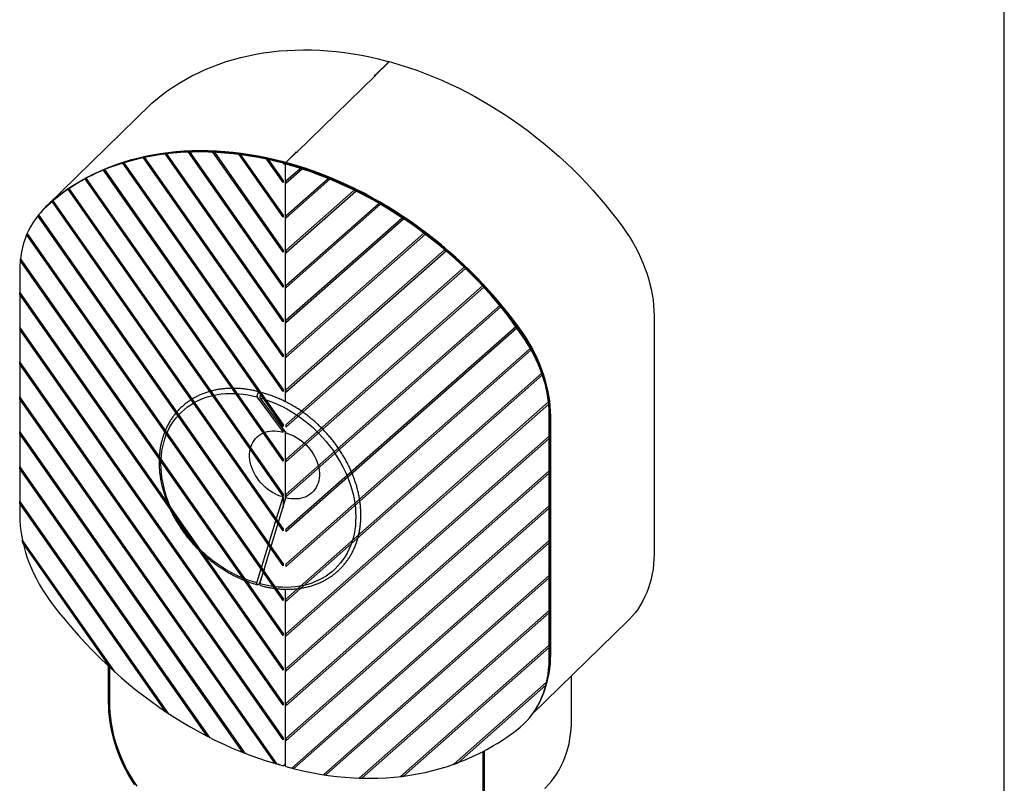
# Model space of a CAD drawing. Header units: millimetres. Extents: x 69 to 6219, y 73 to 4378.
# Tile 6 of 6: x 4814 to 6219, y 1544 to 2634. Entities that reach past the tile are written whole.
import ezdxf

# ---------------------------------------------------------------- set-up
doc = ezdxf.new("R2010")
doc.units = ezdxf.units.MM
doc.header["$LTSCALE"] = 15
doc.layers.add('SCHIZZI', color=9, linetype='Continuous')

msp = doc.modelspace()

# ---------------------------------------------------------------- linework, layer by layer
for p, q in [((5320.83, 2554.72), (5340.87, 2574.28)), ((5341.17, 2574.2), (5321.13, 2554.63)), ((5337.64, 2575.16), (5341.17, 2574.2)), ((5340.87, 2574.28), (5344.41, 2573.32)), ((5321.15, 2554.13), (5209.03, 2444.7)), ((5319.78, 2554.97), (5319.8, 2554.99)), ((5321.13, 2554.63), (5319.8, 2554.99)), ((5319.8, 2554.99), (5319.8, 2554.96)), ((5320.83, 2554.72), (5322.15, 2554.36)), ((5320.83, 2554.13), (5320.83, 2554.72)), ((5320.88, 2554.01), (5321, 2553.98)), ((5321.13, 2554.63), (5321.13, 2554.11)), ((5322.13, 2554.33), (5322.15, 2554.36)), ((5000.36, 2513.06), (4852.89, 2369.12)), ((5193.7, 2430.26), (5190.16, 2431.22)), ((5193.4, 2430.34), (5208.31, 2444.89)), ((5208.61, 2444.81), (5193.7, 2430.26)), ((5207.28, 2445.17), (5207.31, 2445.19)), ((5208.61, 2444.81), (5207.28, 2445.17)), ((5207.31, 2445.16), (5207.31, 2445.19)), ((5208.31, 2444.89), (5209.63, 2444.53)), ((5209.63, 2444.53), (5209.66, 2444.55)), ((5189.6, 2429.21), (5190.07, 2429.66)), ((5193.7, 2429.57), (5190.16, 2430.53)), ((5191.49, 2428.91), (5191.35, 2428.95)), ((5191.49, 2428.91), (5192.3, 2428.69)), ((5192.69, 2428.27), (5192.3, 2428.69)), ((5192.69, 2428.33), (5192.69, 2089.14)), ((5193.74, 2428.3), (5192.92, 2428.52)), ((5196.93, 2429.38), (5193.4, 2430.34)), ((5193.4, 2429.65), (5193.4, 2430.34)), ((5196.93, 2428.69), (5193.4, 2429.65)), ((5193.7, 2430.26), (5193.7, 2429.57)), ((5193.76, 2428.08), (5194.23, 2428.53)), ((4848.81, 2364.2), (4848.34, 2363.74)), ((4858.19, 2372.92), (4856.03, 2370.99)), ((4813.78, 2275.95), (4813.94, 1926.69)), ((5719.11, 2211.87), (5719.11, 1871.73)), ((5517.77, 2203), (5524.69, 2193.69)), ((5152.36, 2095.72), (5189.6, 2045.65)), ((5158.43, 2100.68), (5156.38, 2102.61)), ((5156.51, 2094.59), (5193.76, 2044.52)), ((5569.42, 1721.36), (5569.58, 2070.53)), ((5569.89, 1721.82), (5570.05, 2070.99)), ((5570.93, 1727.98), (5570.93, 2068.12)), ((5571.64, 1727.79), (5571.64, 2067.93)), ((5189.6, 2045.65), (5189.6, 2050.11)), ((5192.69, 2045.96), (5192.69, 1948.43)), ((5152.36, 1830.3), (5189.6, 1953.08)), ((5156.51, 1829.17), (5193.76, 1951.95)), ((5189.6, 1953.08), (5189.6, 1938.25)), ((5162.67, 1849.46), (5156.38, 1831.26)), ((5192.69, 1821.38), (5192.69, 1569.96)), ((5545.75, 1643.39), (5681.68, 1776.06)), ((4940.24, 1711.99), (4940.24, 1660.87)), ((4942.01, 1710.34), (4942.01, 1660.37)), ((4942.01, 1710.34), (4942.01, 1660.39)), ((5601.22, 1636.13), (5601.22, 1697.53)), ((5533.34, 1629.2), (5533.8, 1629.66)), ((5475.31, 1515.43), (5475.31, 1590.04)), ((5475.31, 1515.45), (5475.31, 1590.04)), ((5477.08, 1514.97), (5477.08, 1590.96)), ((5192.3, 1570.91), (5192.69, 1572.07)), ((5192.42, 1571.25), (5192.69, 1571.17)), ((5192.63, 1571.87), (5192.69, 1571.86))]:
    msp.add_line(p, q)
at = {"flags": 128}
for points in [[(5007.44, 2519.41), (5015.53, 2525.87), (5023.87, 2532.04), (5032.43, 2537.93), (5041.23, 2543.53), (5050.24, 2548.83), (5059.48, 2553.84), (5068.91, 2558.54), (5078.55, 2562.94), (5088.38, 2567.03), (5098.4, 2570.8), (5108.59, 2574.26), (5118.96, 2577.4), (5129.49, 2580.23), (5140.18, 2582.73), (5151.01, 2584.91), (5161.98, 2586.76), (5173.09, 2588.29), (5184.32, 2589.48), (5195.66, 2590.35), (5207.11, 2590.89), (5218.66, 2591.1), (5230.29, 2590.99), (5242.01, 2590.54), (5253.8, 2589.76), (5265.66, 2588.65), (5277.57, 2587.21), (5289.52, 2585.45), (5301.52, 2583.36), (5313.54, 2580.95), (5325.58, 2578.22), (5337.63, 2575.16)], [(5344.42, 2573.32), (5356.47, 2569.82), (5368.51, 2566.01), (5380.53, 2561.89), (5392.52, 2557.46), (5404.48, 2552.72), (5416.39, 2547.68), (5428.24, 2542.35), (5440.03, 2536.72), (5451.75, 2530.8), (5463.39, 2524.59), (5474.94, 2518.1), (5486.39, 2511.34), (5497.73, 2504.31), (5508.96, 2497), (5520.06, 2489.44), (5531.04, 2481.63), (5541.87, 2473.56), (5552.56, 2465.25), (5563.09, 2456.7), (5573.45, 2447.92), (5583.65, 2438.92), (5593.67, 2429.7), (5603.5, 2420.27), (5613.13, 2410.63), (5622.57, 2400.8), (5631.8, 2390.78), (5640.82, 2380.58), (5649.61, 2370.2), (5658.18, 2359.65), (5666.52, 2348.95), (5674.61, 2338.09)], [(5000.36, 2513.06), (5002.55, 2515.14), (5007.44, 2519.41)], [(5190.16, 2431.22), (5178.1, 2434.28), (5166.06, 2437.01), (5154.04, 2439.42), (5142.05, 2441.51), (5130.09, 2443.27), (5118.18, 2444.71), (5106.33, 2445.82), (5094.54, 2446.6), (5082.82, 2447.04), (5071.18, 2447.16), (5059.63, 2446.95), (5048.18, 2446.41), (5036.84, 2445.54), (5025.61, 2444.35), (5014.51, 2442.82), (5003.54, 2440.97), (4992.7, 2438.79), (4982.02, 2436.29), (4971.49, 2433.46), (4961.12, 2430.32), (4950.92, 2426.86), (4940.91, 2423.08), (4931.07, 2419), (4921.44, 2414.6), (4912, 2409.9), (4902.77, 2404.89), (4893.75, 2399.59), (4884.96, 2393.99), (4876.39, 2388.1), (4868.06, 2381.93), (4859.96, 2375.47)], [(5189.6, 2429.21), (5177.69, 2432.24), (5165.8, 2434.97), (5153.92, 2437.38), (5142.06, 2439.48), (5130.24, 2441.27), (5118.47, 2442.74), (5106.75, 2443.9), (5095.08, 2444.73), (5083.49, 2445.25), (5071.97, 2445.45), (5060.53, 2445.33), (5049.19, 2444.9), (5037.95, 2444.14), (5026.81, 2443.07), (5015.8, 2441.68), (5004.91, 2439.97), (4994.14, 2437.95), (4983.52, 2435.61), (4973.05, 2432.97), (4962.73, 2430.01), (4952.57, 2426.75), (4942.58, 2423.18)], [(5190.07, 2429.66), (5178.16, 2432.7), (5166.26, 2435.42), (5154.38, 2437.84), (5142.53, 2439.94), (5130.71, 2441.73), (5118.94, 2443.2), (5107.21, 2444.35), (5095.55, 2445.19), (5083.95, 2445.71), (5072.43, 2445.91), (5061, 2445.79), (5049.66, 2445.35), (5038.41, 2444.6), (5027.28, 2443.52), (5016.26, 2442.13), (5005.37, 2440.43), (4994.61, 2438.41), (4983.99, 2436.07), (4973.52, 2433.42), (4963.2, 2430.47), (4953.04, 2427.2), (4943.05, 2423.63)], [(5190.16, 2430.53), (5178.13, 2433.58), (5166.11, 2436.31), (5154.1, 2438.72), (5142.13, 2440.81), (5130.19, 2442.57), (5118.3, 2444), (5106.47, 2445.11), (5094.69, 2445.88), (5082.99, 2446.33), (5071.37, 2446.45), (5059.85, 2446.24), (5048.41, 2445.7), (5037.09, 2444.83), (5025.88, 2443.64), (5014.79, 2442.11), (5003.84, 2440.26), (4993.02, 2438.09), (4991.58, 2437.77)], [(5207.58, 2445.09), (5207.55, 2445.11), (5207.31, 2445.19)], [(5209.66, 2444.55), (5209.42, 2444.6), (5209.39, 2444.6)], [(5190.7, 2429.27), (5193.69, 2428.47), (5193.89, 2428.42)], [(5440.78, 2287.78), (5430.79, 2296.78), (5420.63, 2305.56), (5410.31, 2314.13), (5399.84, 2322.47), (5389.22, 2330.58), (5378.46, 2338.45), (5367.56, 2346.08), (5356.55, 2353.45), (5345.41, 2360.58), (5334.17, 2367.44), (5322.83, 2374.05), (5311.39, 2380.38), (5299.88, 2386.44), (5288.28, 2392.23), (5276.62, 2397.73), (5264.89, 2402.95), (5253.12, 2407.88), (5241.3, 2412.51), (5229.45, 2416.85), (5217.57, 2420.9), (5205.67, 2424.64), (5193.76, 2428.08)], [(5441.25, 2288.23), (5431.26, 2297.23), (5421.1, 2306.02), (5410.78, 2314.58), (5400.31, 2322.92), (5389.68, 2331.03), (5378.92, 2338.9), (5368.03, 2346.53), (5357.01, 2353.91), (5345.88, 2361.03), (5334.64, 2367.9), (5323.3, 2374.5), (5311.86, 2380.84), (5300.34, 2386.9), (5288.75, 2392.68), (5277.08, 2398.19), (5265.36, 2403.4), (5253.58, 2408.33), (5241.77, 2412.97), (5229.91, 2417.31), (5218.03, 2421.35), (5206.13, 2425.09), (5194.23, 2428.53)], [(5527.13, 2194.15), (5519.04, 2205.01), (5510.71, 2215.71), (5502.14, 2226.26), (5493.34, 2236.63), (5484.33, 2246.84), (5475.1, 2256.86), (5465.66, 2266.69), (5456.02, 2276.33), (5446.19, 2285.76), (5436.17, 2294.98), (5425.98, 2303.98), (5415.61, 2312.76), (5405.08, 2321.31), (5394.39, 2329.62), (5383.56, 2337.68), (5372.59, 2345.5), (5361.48, 2353.06), (5350.25, 2360.36), (5338.91, 2367.4), (5327.46, 2374.16), (5315.91, 2380.65), (5304.28, 2386.86), (5292.56, 2392.78), (5280.77, 2398.41), (5268.91, 2403.74), (5257, 2408.78), (5245.05, 2413.52), (5233.05, 2417.95), (5221.03, 2422.07), (5208.99, 2425.88), (5196.94, 2429.38)], [(5526.6, 2193.84), (5518.52, 2204.68), (5510.2, 2215.37), (5501.65, 2225.9), (5492.87, 2236.26), (5483.86, 2246.45), (5474.65, 2256.45), (5465.23, 2266.27), (5455.6, 2275.89), (5445.79, 2285.3), (5435.79, 2294.51), (5425.61, 2303.5), (5415.26, 2312.26), (5404.74, 2320.8), (5394.08, 2329.09), (5383.26, 2337.15), (5372.3, 2344.95), (5361.22, 2352.5), (5350.01, 2359.79), (5338.68, 2366.81), (5327.25, 2373.57), (5315.72, 2380.04), (5304.1, 2386.24), (5292.4, 2392.15), (5280.63, 2397.77), (5268.79, 2403.1), (5256.9, 2408.13), (5244.97, 2412.86), (5232.99, 2417.28), (5220.99, 2421.4), (5208.97, 2425.2), (5196.94, 2428.69)], [(4847.69, 2363.1), (4843.45, 2358.69), (4839.47, 2354.04), (4835.76, 2349.15), (4832.31, 2344.03), (4829.15, 2338.7), (4826.26, 2333.17), (4823.66, 2327.43), (4821.36, 2321.52), (4819.36, 2315.43), (4817.66, 2309.18), (4816.26, 2302.78), (4815.17, 2296.24), (4814.4, 2289.58), (4813.93, 2282.81), (4813.78, 2275.95)], [(5674.61, 2338.09), (5679.49, 2331.16), (5684.13, 2324.1), (5688.5, 2316.93), (5692.61, 2309.65), (5696.45, 2302.29), (5700, 2294.84), (5703.27, 2287.34), (5706.24, 2279.79), (5708.92, 2272.2), (5711.29, 2264.59), (5713.35, 2256.97), (5715.11, 2249.36), (5716.54, 2241.77), (5717.67, 2234.21), (5718.47, 2226.7), (5718.95, 2219.25), (5719.11, 2211.87)], [(5535.67, 2176.12), (5528.29, 2187.12), (5520.64, 2197.97), (5512.72, 2208.67), (5504.55, 2219.21), (5496.13, 2229.59), (5487.46, 2239.78), (5478.56, 2249.79), (5469.44, 2259.6), (5460.09, 2269.21), (5450.54, 2278.6), (5440.78, 2287.78)], [(5536.14, 2176.58), (5528.76, 2187.57), (5521.1, 2198.43), (5513.19, 2209.13), (5505.01, 2219.67), (5496.59, 2230.04), (5487.93, 2240.24), (5479.03, 2250.24), (5469.9, 2260.06), (5460.56, 2269.66), (5451, 2279.06), (5441.25, 2288.23)], [(5526.6, 2193.84), (5531.47, 2186.94), (5536.08, 2179.91), (5540.44, 2172.76), (5544.53, 2165.51), (5548.35, 2158.18), (5551.89, 2150.77), (5555.15, 2143.29), (5558.11, 2135.77), (5560.77, 2128.21), (5563.14, 2120.63), (5565.19, 2113.05), (5566.94, 2105.46), (5568.37, 2097.9), (5569.49, 2090.37), (5570.29, 2082.89), (5570.77, 2075.47), (5570.93, 2068.12)], [(5571.64, 2067.93), (5571.48, 2075.31), (5570.99, 2082.76), (5570.19, 2090.27), (5569.07, 2097.83), (5567.63, 2105.42), (5565.88, 2113.03), (5563.81, 2120.65), (5561.44, 2128.26), (5558.76, 2135.85), (5555.79, 2143.4), (5552.52, 2150.9), (5548.97, 2158.35), (5545.14, 2165.71), (5541.03, 2172.99), (5536.65, 2180.16), (5532.02, 2187.22), (5527.13, 2194.15)], [(5569.58, 2070.53), (5569.43, 2077.49), (5568.96, 2084.51), (5568.19, 2091.59), (5567.1, 2098.72), (5565.7, 2105.88), (5564, 2113.05), (5562, 2120.23), (5559.7, 2127.4), (5557.1, 2134.54), (5554.22, 2141.64), (5551.05, 2148.7), (5547.6, 2155.69), (5543.89, 2162.59), (5539.91, 2169.41), (5535.67, 2176.12)], [(5570.05, 2070.99), (5569.9, 2077.94), (5569.43, 2084.97), (5568.65, 2092.05), (5567.57, 2099.17), (5566.17, 2106.33), (5564.47, 2113.51), (5562.47, 2120.68), (5560.16, 2127.85), (5557.57, 2134.99), (5554.68, 2142.1), (5551.52, 2149.15), (5548.07, 2156.14), (5544.36, 2163.05), (5540.38, 2169.87), (5536.14, 2176.58)], [(5152.36, 1830.3), (5145.84, 1832.23), (5139.34, 1834.44), (5132.87, 1836.95), (5126.44, 1839.75), (5120.08, 1842.82), (5113.78, 1846.16), (5107.57, 1849.77), (5101.47, 1853.64), (5095.48, 1857.76), (5089.61, 1862.11), (5083.89, 1866.69), (5078.33, 1871.49), (5072.93, 1876.5), (5067.71, 1881.7), (5062.69, 1887.09), (5057.87, 1892.65), (5053.26, 1898.37), (5048.87, 1904.23), (5044.72, 1910.23), (5040.82, 1916.35), (5037.17, 1922.57), (5033.77, 1928.89), (5030.65, 1935.28), (5027.8, 1941.74), (5025.24, 1948.24), (5022.96, 1954.78), (5020.98, 1961.33), (5019.29, 1967.89), (5017.9, 1974.44), (5016.82, 1980.96), (5016.05, 1987.44), (5015.58, 1993.87), (5015.43, 2000.23), (5015.58, 2006.5), (5016.05, 2012.67), (5016.82, 2018.74), (5017.9, 2024.67), (5019.29, 2030.47), (5020.98, 2036.11), (5022.96, 2041.59), (5025.24, 2046.89), (5027.8, 2051.99), (5030.65, 2056.9), (5033.77, 2061.6), (5037.17, 2066.07), (5040.82, 2070.31), (5044.72, 2074.3), (5048.87, 2078.04), (5053.26, 2081.53), (5057.87, 2084.74), (5062.69, 2087.68), (5067.71, 2090.33), (5072.93, 2092.7), (5078.33, 2094.78), (5083.89, 2096.55), (5089.61, 2098.02), (5095.48, 2099.19), (5101.47, 2100.05), (5107.57, 2100.6), (5113.78, 2100.83), (5120.08, 2100.76), (5126.44, 2100.37), (5132.87, 2099.67), (5139.34, 2098.66), (5145.84, 2097.34), (5152.36, 2095.72)], [(5156.38, 2102.61), (5155.83, 2102.85), (5155.18, 2102.67), (5154.49, 2102.08), (5153.82, 2101.13), (5153.23, 2099.9), (5152.76, 2098.51), (5152.46, 2097.08), (5152.36, 2095.72)], [(5160.16, 2101.7), (5159.99, 2101.72), (5159.34, 2101.54), (5158.65, 2100.95), (5157.98, 2100), (5157.38, 2098.77), (5156.91, 2097.38), (5156.62, 2095.95), (5156.51, 2094.59)], [(5156.51, 2094.59), (5163.03, 2092.67), (5169.53, 2090.45), (5176, 2087.95), (5182.43, 2085.15), (5188.8, 2082.08), (5195.09, 2078.73), (5201.3, 2075.12), (5207.41, 2071.26), (5213.4, 2067.14), (5219.26, 2062.79), (5224.98, 2058.21), (5230.54, 2053.41), (5235.94, 2048.4), (5241.16, 2043.2), (5246.18, 2037.81), (5251.01, 2032.25), (5255.61, 2026.53), (5260, 2020.67), (5264.15, 2014.67), (5268.05, 2008.55), (5271.71, 2002.33), (5275.1, 1996.01), (5278.22, 1989.62), (5281.07, 1983.16), (5283.63, 1976.66), (5285.91, 1970.12), (5287.9, 1963.57), (5289.58, 1957.01), (5290.97, 1950.46), (5292.05, 1943.93), (5292.82, 1937.45), (5293.29, 1931.03), (5293.44, 1924.67), (5293.29, 1918.4), (5292.82, 1912.22), (5292.05, 1906.16), (5290.97, 1900.23), (5289.58, 1894.43), (5287.9, 1888.79), (5285.91, 1883.31), (5283.63, 1878.01), (5281.07, 1872.9), (5278.22, 1868), (5275.1, 1863.3), (5271.71, 1858.83), (5268.05, 1854.59), (5264.15, 1850.6), (5260, 1846.85), (5255.61, 1843.37), (5251.01, 1840.16), (5246.18, 1837.22), (5241.16, 1834.56), (5235.94, 1832.2), (5230.54, 1830.12), (5224.98, 1828.35), (5219.26, 1826.87), (5213.4, 1825.71), (5207.41, 1824.85), (5201.3, 1824.3), (5195.09, 1824.07), (5188.8, 1824.14), (5182.43, 1824.53), (5176, 1825.23), (5169.53, 1826.24), (5163.03, 1827.55), (5156.51, 1829.17)], [(5189.6, 1953.08), (5185.76, 1954.27), (5181.94, 1955.76), (5178.17, 1957.53), (5174.48, 1959.57), (5170.88, 1961.87), (5167.41, 1964.41), (5164.08, 1967.18), (5160.91, 1970.16), (5157.93, 1973.33), (5155.16, 1976.66), (5152.61, 1980.15), (5150.3, 1983.75), (5148.24, 1987.46), (5146.46, 1991.25), (5144.95, 1995.09), (5143.73, 1998.96), (5142.81, 2002.82), (5142.19, 2006.67), (5141.88, 2010.47), (5141.88, 2014.2), (5142.19, 2017.83), (5142.81, 2021.34), (5143.73, 2024.71), (5144.95, 2027.92), (5146.46, 2030.94), (5148.24, 2033.75), (5150.3, 2036.34), (5152.61, 2038.69), (5155.16, 2040.79), (5157.93, 2042.62), (5160.91, 2044.17), (5164.08, 2045.42), (5167.41, 2046.38), (5170.88, 2047.04), (5174.48, 2047.38), (5178.17, 2047.41), (5181.94, 2047.14), (5185.76, 2046.55), (5189.6, 2045.65)], [(5193.76, 2044.52), (5197.6, 2043.33), (5201.42, 2041.84), (5205.19, 2040.07), (5208.88, 2038.03), (5212.48, 2035.73), (5215.95, 2033.19), (5219.28, 2030.42), (5222.45, 2027.44), (5225.43, 2024.28), (5228.2, 2020.94), (5230.75, 2017.46), (5233.06, 2013.85), (5235.12, 2010.14), (5236.91, 2006.35), (5238.41, 2002.51), (5239.63, 1998.65), (5240.55, 1994.78), (5241.17, 1990.93), (5241.48, 1987.13), (5241.48, 1983.4), (5241.17, 1979.77), (5240.55, 1976.26), (5239.63, 1972.89), (5238.41, 1969.69), (5236.91, 1966.67), (5235.12, 1963.85), (5233.06, 1961.26), (5230.75, 1958.91), (5228.2, 1956.81), (5225.43, 1954.98), (5222.45, 1953.43), (5219.28, 1952.18), (5215.95, 1951.22), (5212.48, 1950.57), (5208.88, 1950.22), (5205.19, 1950.19), (5201.42, 1950.47), (5197.6, 1951.05), (5193.76, 1951.95)], [(4813.94, 1926.69), (4814.11, 1919.28), (4814.62, 1911.8), (4815.46, 1904.25), (4816.64, 1896.66), (4818.14, 1889.03), (4819.98, 1881.39), (4822.14, 1873.74), (4824.61, 1866.11), (4827.41, 1858.5), (4830.51, 1850.94), (4833.92, 1843.43), (4837.63, 1836), (4841.62, 1828.65), (4845.9, 1821.4), (4850.45, 1814.27), (4855.26, 1807.27), (4860.33, 1800.41)], [(5719.11, 1871.73), (5718.95, 1864.44), (5718.47, 1857.26), (5717.67, 1850.18), (5716.54, 1843.23), (5715.11, 1836.42), (5713.35, 1829.76), (5711.29, 1823.27), (5708.92, 1816.95), (5706.24, 1810.81), (5703.27, 1804.88), (5700, 1799.15), (5696.45, 1793.64), (5692.61, 1788.36), (5688.5, 1783.32), (5684.13, 1778.52), (5681.68, 1776.06)], [(5156.38, 1831.26), (5155.83, 1829.95), (5155.18, 1828.87), (5154.49, 1828.12), (5153.82, 1827.76), (5153.23, 1827.82), (5152.76, 1828.29), (5152.46, 1829.15), (5152.36, 1830.3)], [(5157.54, 1826.63), (5157.38, 1826.69), (5156.91, 1827.17), (5156.62, 1828.02), (5156.51, 1829.17)], [(4860.33, 1800.41), (4869.34, 1788.88), (4878.59, 1777.53), (4888.08, 1766.34), (4897.8, 1755.34), (4907.74, 1744.53), (4917.9, 1733.92), (4928.27, 1723.51), (4938.84, 1713.31)], [(5523.03, 1620.3), (5528.1, 1624.41), (5532.91, 1628.79), (5537.46, 1633.45), (5541.74, 1638.37), (5545.74, 1643.55), (5549.44, 1648.97), (5552.85, 1654.62), (5555.95, 1660.5), (5558.75, 1666.59), (5561.23, 1672.87), (5563.39, 1679.35), (5565.22, 1685.99), (5566.73, 1692.8), (5567.9, 1699.75), (5568.74, 1706.84), (5569.25, 1714.05), (5569.42, 1721.36)], [(5533.8, 1629.66), (5537.93, 1633.91), (5542.21, 1638.83), (5546.2, 1644.01), (5549.91, 1649.43), (5553.32, 1655.08), (5556.42, 1660.96), (5559.21, 1667.04), (5561.69, 1673.33), (5563.85, 1679.8), (5565.69, 1686.45), (5567.19, 1693.25), (5568.37, 1700.21), (5569.21, 1707.3), (5569.72, 1714.51), (5569.89, 1721.82)], [(4938.84, 1713.31), (4948.89, 1704.01), (4959.13, 1694.92), (4969.54, 1686.07), (4980.12, 1677.46), (4990.86, 1669.09), (5001.76, 1660.97), (5012.79, 1653.1), (5023.97, 1645.5), (5035.27, 1638.17), (5046.68, 1631.11), (5058.21, 1624.33), (5069.84, 1617.83), (5081.55, 1611.63), (5093.35, 1605.71), (5105.23, 1600.1), (5117.16, 1594.79), (5129.15, 1589.79), (5141.19, 1585.1), (5153.26, 1580.73), (5165.36, 1576.67), (5177.48, 1572.94), (5189.6, 1569.53)], [(4940.24, 1660.86), (4940.3, 1653.57), (4940.68, 1646.21), (4941.37, 1638.79), (4942.37, 1631.32), (4943.67, 1623.81), (4945.29, 1616.27), (4947.2, 1608.72), (4949.42, 1601.18), (4951.93, 1593.65), (4954.74, 1586.15), (4957.83, 1578.69), (4961.2, 1571.28), (4964.85, 1563.94), (4968.77, 1556.68), (4972.96, 1549.51), (4977.4, 1542.45)], [(4942.01, 1660.37), (4942.08, 1652.96), (4942.47, 1645.47), (4943.19, 1637.92), (4944.24, 1630.32), (4945.6, 1622.67), (4947.29, 1615.01), (4949.29, 1607.33), (4951.61, 1599.66), (4954.23, 1592.01), (4957.16, 1584.39), (4960.39, 1576.82), (4963.9, 1569.3), (4967.71, 1561.87), (4971.79, 1554.51), (4976.15, 1547.26), (4980.77, 1540.13)], [(4942.01, 1660.36), (4942.08, 1652.95), (4942.47, 1645.46), (4943.19, 1637.91), (4944.24, 1630.3), (4945.61, 1622.66), (4947.29, 1614.99), (4949.29, 1607.32), (4951.61, 1599.65), (4954.24, 1592), (4957.16, 1584.38), (4960.39, 1576.81), (4963.91, 1569.29), (4967.71, 1561.86), (4971.8, 1554.5), (4976.16, 1547.26), (4980.78, 1540.12)], [(5563.39, 1537.25), (5564.07, 1537.91), (5568.51, 1542.56), (5572.69, 1547.45), (5576.61, 1552.58), (5580.26, 1557.94), (5583.63, 1563.51), (5586.73, 1569.29), (5589.53, 1575.27), (5592.04, 1581.43), (5594.26, 1587.77), (5596.18, 1594.28), (5597.79, 1600.93), (5599.1, 1607.73), (5600.09, 1614.67), (5600.78, 1621.72), (5601.16, 1628.87), (5601.22, 1636.12)], [(5193.76, 1568.4), (5205.88, 1565.22), (5218, 1562.37), (5230.1, 1559.84), (5242.17, 1557.66), (5254.21, 1555.8), (5266.2, 1554.29), (5278.14, 1553.11), (5290.01, 1552.27), (5301.81, 1551.76), (5313.53, 1551.6), (5325.15, 1551.78), (5336.68, 1552.29), (5348.1, 1553.15), (5359.4, 1554.34), (5370.57, 1555.87), (5381.61, 1557.73), (5392.5, 1559.93), (5403.24, 1562.46), (5413.82, 1565.33), (5424.23, 1568.52), (5434.47, 1572.04), (5444.52, 1575.88)]]:
    msp.add_lwpolyline(points, dxfattribs=at)
for centre, radius, start, end in [((5337.21, 2573.59), 1.62, 74.7954, 75.06759), ((5343.98, 2571.75), 1.63, 74.52391, 74.7954), ((5319.28, 2553.28), 1.76, 20.98479, 73.60392), ((5321.81, 2553.38), 1, 71.58383, 131.32619), ((5189.74, 2429.65), 1.62, 74.7954, 75.06759), ((5036.3, 2170.15), 269.83, 110.32414, 134.34767), ((5036.8, 2170.55), 269.89, 110.32552, 134.14966), ((5189.95, 2429.75), 0.811, 74.7954, 75.06759), ((5196.51, 2427.81), 1.63, 74.52391, 74.7954), ((5196.72, 2427.91), 0.814, 74.52391, 74.7954), ((4933.83, 2286.18), 115.89, 129.60146, 141.37532), ((5320.55, 2044.7), 252.73, 31.48243, 36.124), ((5425.16, 1726.63), 146.48, 340.00577, 0.45599), ((5417.61, 1727.51), 153.32, 348.58816, 0.17831), ((4939.41, 1660.87), 0.826, 359.27043, 0.00063), ((4939.53, 1660.39), 2.48, 359.27043, 0.00063), ((5602.06, 1636.13), 0.835, 180.00116, 180.72581), ((5319.99, 1887.56), 335.64, 291.77991, 307.22531)]:
    msp.add_arc(centre, radius, start, end)
for points, knots in [([(5189.6, 2429.21), (5189.66, 2429.17), (5189.76, 2429.11), (5189.93, 2429.03), (5190.1, 2428.95), (5190.28, 2428.88), (5190.46, 2428.82), (5190.63, 2428.76), (5190.81, 2428.72), (5190.99, 2428.68), (5191.16, 2428.65), (5191.33, 2428.63), (5191.49, 2428.62), (5191.65, 2428.61), (5191.79, 2428.61), (5191.92, 2428.62), (5192.05, 2428.63), (5192.18, 2428.65), (5192.26, 2428.67), (5192.3, 2428.69)], [0, 0, 0, 0, 0.0559387, 0.1122658, 0.1698169, 0.2277913, 0.2837424, 0.3400821, 0.3976467, 0.4556349, 0.511586, 0.5679258, 0.6254905, 0.6834787, 0.7394298, 0.7957695, 0.8533341, 0.9113224, 1, 1, 1, 1]), ([(5190.07, 2429.66), (5190.1, 2429.63), (5190.16, 2429.58), (5190.26, 2429.5), (5190.36, 2429.42), (5190.47, 2429.35), (5190.57, 2429.29), (5190.67, 2429.23), (5190.77, 2429.18), (5190.87, 2429.13), (5191, 2429.07), (5191.12, 2429.03), (5191.22, 2428.99), (5191.29, 2428.97), (5191.33, 2428.95), (5191.35, 2428.95)], [0, 0, 0, 0, 0.07060544, 0.14170927, 0.2143804, 0.28759533, 0.35770976, 0.42831217, 0.50044809, 0.57311579, 0.64322893, 0.78583737, 0.85850362, 0.91435809, 1, 1, 1, 1]), ([(5192.92, 2428.52), (5192.9, 2428.51), (5192.85, 2428.49), (5192.78, 2428.46), (5192.74, 2428.42), (5192.71, 2428.38), (5192.69, 2428.35), (5192.69, 2428.31), (5192.71, 2428.27), (5192.74, 2428.23), (5192.79, 2428.2), (5192.85, 2428.17), (5192.93, 2428.14), (5193.03, 2428.11), (5193.13, 2428.09), (5193.25, 2428.08), (5193.38, 2428.07), (5193.55, 2428.06), (5193.68, 2428.07), (5193.76, 2428.08)], [0, 0, 0, 0, 0.0559387, 0.1122658, 0.1698169, 0.2277913, 0.2837424, 0.3400821, 0.3976467, 0.4556349, 0.511586, 0.5679258, 0.6254905, 0.6834787, 0.7394298, 0.7957695, 0.8533341, 0.9113224, 1, 1, 1, 1]), ([(5193.81, 2428.28), (5193.76, 2428.29), (5193.66, 2428.33), (5193.73, 2428.36), (5193.93, 2428.42), (5194.13, 2428.5), (5194.23, 2428.53)], [0, 0, 0, 0, 0.26506706, 0.52823888, 0.79140572, 1, 1, 1, 1]), ([(5156, 2102.83), (5154.88, 2103.12), (5151.66, 2103.98), (5146.32, 2105.18), (5140.01, 2106.34), (5133.73, 2107.21), (5127.49, 2107.81), (5121.3, 2108.12), (5115.18, 2108.14), (5109.14, 2107.88), (5103.19, 2107.34), (5097.34, 2106.51), (5091.6, 2105.4), (5085.99, 2104.01), (5080.52, 2102.34), (5075.2, 2100.4), (5070.03, 2098.2), (5065.04, 2095.73), (5060.23, 2093), (5055.6, 2090.02), (5051.17, 2086.79), (5046.95, 2083.33), (5042.95, 2079.63), (5039.16, 2075.71), (5035.61, 2071.57), (5032.29, 2067.22), (5029.21, 2062.66), (5026.38, 2057.92), (5023.8, 2052.99), (5021.48, 2047.89), (5019.43, 2042.63), (5017.64, 2037.21), (5016.13, 2031.64), (5014.89, 2025.95), (5013.92, 2020.13), (5013.24, 2014.21), (5012.84, 2008.18), (5012.72, 2002.07), (5012.88, 1995.89), (5013.32, 1989.65), (5014.05, 1983.35), (5015.05, 1977.03), (5016.33, 1970.68), (5017.89, 1964.32), (5019.72, 1957.96), (5021.81, 1951.61), (5024.17, 1945.3), (5026.79, 1939.02), (5029.66, 1932.8), (5032.78, 1926.64), (5036.14, 1920.56), (5039.73, 1914.57), (5043.56, 1908.68), (5047.6, 1902.9), (5051.85, 1897.25), (5056.31, 1891.73), (5060.96, 1886.35), (5065.79, 1881.13), (5070.8, 1876.08), (5075.98, 1871.2), (5081.31, 1866.51), (5086.79, 1862.02), (5092.41, 1857.73), (5098.14, 1853.65), (5103.99, 1849.79), (5109.94, 1846.16), (5115.98, 1842.77), (5122.1, 1839.61), (5128.29, 1836.71), (5134.52, 1834.06), (5140.8, 1831.68), (5147.09, 1829.54), (5151.29, 1828.35), (5153.38, 1827.76)], [0, 0, 0, 0, 0.0075562, 0.0217849, 0.0360135, 0.0502388, 0.06446, 0.0786759, 0.0928854, 0.1070873, 0.1212802, 0.1354629, 0.1496342, 0.1637931, 0.1779388, 0.1920708, 0.2061888, 0.2202932, 0.2343847, 0.2484644, 0.2625341, 0.2765958, 0.2906519, 0.3047051, 0.3187576, 0.3328119, 0.3468705, 0.3609359, 0.3750104, 0.3890955, 0.4031927, 0.4173026, 0.4314259, 0.4455623, 0.4597114, 0.4738727, 0.4880452, 0.5022277, 0.5164193, 0.5306187, 0.5448247, 0.5590362, 0.5732523, 0.5874719, 0.6016944, 0.615919, 0.6301451, 0.6443722, 0.6585999, 0.6728279, 0.687056, 0.701284, 0.7155118, 0.7297395, 0.743967, 0.7581944, 0.7724218, 0.7866493, 0.8008769, 0.8151048, 0.8293331, 0.8435618, 0.8577912, 0.8720212, 0.8862519, 0.9004833, 0.9147156, 0.9289485, 0.943182, 0.957416, 0.97165, 0.9858838, 1, 1, 1, 1]), ([(5157.54, 1826.63), (5158.66, 1826.33), (5161.88, 1825.48), (5167.22, 1824.27), (5173.53, 1823.11), (5179.81, 1822.24), (5186.05, 1821.64), (5192.24, 1821.33), (5198.36, 1821.31), (5204.4, 1821.57), (5210.35, 1822.12), (5216.2, 1822.94), (5221.94, 1824.05), (5227.55, 1825.44), (5233.02, 1827.11), (5238.34, 1829.05), (5243.51, 1831.25), (5248.5, 1833.72), (5253.31, 1836.45), (5257.94, 1839.43), (5262.36, 1842.66), (5266.59, 1846.12), (5270.59, 1849.82), (5274.38, 1853.75), (5277.93, 1857.89), (5281.25, 1862.24), (5284.33, 1866.79), (5287.16, 1871.53), (5289.74, 1876.46), (5292.06, 1881.56), (5294.11, 1886.83), (5295.9, 1892.25), (5297.41, 1897.81), (5298.65, 1903.5), (5299.62, 1909.32), (5300.3, 1915.25), (5300.7, 1921.27), (5300.82, 1927.38), (5300.66, 1933.56), (5300.22, 1939.81), (5299.49, 1946.1), (5298.49, 1952.43), (5297.21, 1958.78), (5295.65, 1965.14), (5293.82, 1971.5), (5291.73, 1977.84), (5289.37, 1984.15), (5286.75, 1990.43), (5283.88, 1996.65), (5280.76, 2002.81), (5277.4, 2008.89), (5273.81, 2014.88), (5269.98, 2020.77), (5265.94, 2026.55), (5261.69, 2032.21), (5257.23, 2037.73), (5252.58, 2043.1), (5247.75, 2048.32), (5242.74, 2053.37), (5237.56, 2058.25), (5232.22, 2062.94), (5226.75, 2067.43), (5221.13, 2071.73), (5215.4, 2075.8), (5209.55, 2079.66), (5203.59, 2083.29), (5197.55, 2086.69), (5191.44, 2089.84), (5185.25, 2092.74), (5179.02, 2095.39), (5172.74, 2097.78), (5166.45, 2099.91), (5162.25, 2101.1), (5160.16, 2101.7)], [0, 0, 0, 0, 0.0075562, 0.0217849, 0.0360135, 0.0502388, 0.06446, 0.0786759, 0.0928854, 0.1070873, 0.1212802, 0.1354629, 0.1496342, 0.1637931, 0.1779388, 0.1920708, 0.2061888, 0.2202932, 0.2343847, 0.2484644, 0.2625341, 0.2765958, 0.2906519, 0.3047051, 0.3187576, 0.3328119, 0.3468705, 0.3609359, 0.3750104, 0.3890955, 0.4031927, 0.4173026, 0.4314259, 0.4455623, 0.4597114, 0.4738727, 0.4880452, 0.5022277, 0.5164193, 0.5306187, 0.5448247, 0.5590362, 0.5732523, 0.5874719, 0.6016944, 0.615919, 0.6301451, 0.6443722, 0.6585999, 0.6728279, 0.687056, 0.701284, 0.7155118, 0.7297395, 0.743967, 0.7581944, 0.7724218, 0.7866493, 0.8008769, 0.8151048, 0.8293331, 0.8435618, 0.8577912, 0.8720212, 0.8862519, 0.9004833, 0.9147156, 0.9289485, 0.943182, 0.957416, 0.97165, 0.9858838, 1, 1, 1, 1]), ([(5192.3, 1570.91), (5192.28, 1570.86), (5192.22, 1570.77), (5192.11, 1570.65), (5192, 1570.52), (5191.87, 1570.4), (5191.73, 1570.29), (5191.58, 1570.18), (5191.43, 1570.09), (5191.26, 1569.99), (5191.09, 1569.91), (5190.92, 1569.84), (5190.74, 1569.77), (5190.56, 1569.71), (5190.38, 1569.66), (5190.21, 1569.61), (5190.03, 1569.58), (5189.83, 1569.55), (5189.69, 1569.53), (5189.6, 1569.53)], [0, 0, 0, 0, 0.0559387, 0.1122658, 0.1698169, 0.2277913, 0.2837424, 0.3400821, 0.3976467, 0.4556349, 0.511586, 0.5679258, 0.6254905, 0.6834787, 0.7394298, 0.7957695, 0.8533341, 0.9113224, 1, 1, 1, 1]), ([(5193.76, 1568.4), (5193.56, 1568.54), (5193.16, 1568.82), (5192.81, 1569.36), (5192.65, 1569.76), (5192.7, 1569.96), (5192.7, 1569.96)], [0, 0, 0, 0, 0.3297301, 0.6595352, 0.9893406, 1, 1, 1, 1])]:
    msp.add_open_spline(points, degree=3, knots=knots)
at = {"layer": 'SCHIZZI', "color": 7}
msp.add_line((6219.06, 73.15), (6218.77, 4378.15), dxfattribs=at)
at = {"layer": 'SCHIZZI', "color": 15}
for p, q in [((5189.6, 2256.01), (5056.98, 2445.23)), ((5189.6, 2153.24), (4990.58, 2437.21)), ((5189.6, 2156.58), (4992.62, 2437.64)), ((5189.6, 2202.96), (5021.74, 2442.47)), ((5189.6, 2206.29), (5023.89, 2442.73)), ((5189.6, 2252.68), (5054.7, 2445.15)), ((5189.6, 2302.39), (5089.64, 2445.02)), ((5189.6, 2305.73), (5092.06, 2444.9)), ((5189.6, 2352.11), (5126.79, 2441.74)), ((5189.6, 2355.44), (5129.36, 2441.39)), ((5189.6, 2401.82), (5166.48, 2434.82)), ((5189.6, 2405.16), (5169.24, 2434.21)), ((5189.6, 2053.81), (4933.3, 2419.51)), ((5189.6, 2057.15), (4935.12, 2420.25)), ((5189.6, 2103.53), (4961.13, 2429.52)), ((5189.6, 2106.86), (4963.05, 2430.11)), ((5193.76, 2404.03), (5214.12, 2422.01)), ((5193.76, 2400.69), (5216.89, 2421.12)), ((5189.6, 2004.1), (4907.19, 2407.04)), ((5189.6, 2007.43), (4908.89, 2407.95)), ((5189.6, 2405.16), (5189.6, 2401.82)), ((5193.76, 2354.31), (5254, 2407.52)), ((5193.76, 2350.98), (5256.58, 2406.46)), ((5193.76, 2404.03), (5193.76, 2400.69)), ((5189.6, 1954.38), (4882.83, 2392.09)), ((5189.6, 1957.72), (4884.41, 2393.17)), ((5193.76, 2304.6), (5291.3, 2390.75)), ((5193.76, 2301.26), (5293.72, 2389.55)), ((5189.6, 1908), (4861.68, 2375.89)), ((5189.6, 1904.67), (4860.21, 2374.64)), ((5193.76, 2254.88), (5326.38, 2372.02)), ((5193.76, 2251.55), (5328.66, 2370.7)), ((5189.6, 1854.95), (4839.65, 2354.26)), ((5189.6, 1858.28), (4840.92, 2355.79)), ((5189.6, 2355.44), (5189.6, 2352.11)), ((5193.76, 2354.31), (5193.76, 2350.98)), ((5193.76, 2205.16), (5359.47, 2351.53)), ((5193.76, 2201.83), (5361.62, 2350.1)), ((5189.6, 1805.23), (4823.65, 2327.39)), ((5189.6, 1808.57), (4824.54, 2329.45)), ((5193.76, 2155.45), (5390.74, 2329.43)), ((5193.76, 2152.11), (5392.78, 2327.9)), ((5189.6, 2305.73), (5189.6, 2302.39)), ((5193.76, 2105.73), (5420.31, 2305.84)), ((5189.6, 1755.52), (4814.51, 2290.71)), ((5189.6, 1758.85), (4814.83, 2293.59)), ((5193.76, 2304.6), (5193.76, 2301.26)), ((5193.76, 2102.4), (5422.24, 2304.2)), ((5193.76, 2056.02), (5448.25, 2280.79)), ((5193.76, 2052.68), (5450.06, 2279.06)), ((5189.6, 2256.01), (5189.6, 2252.68)), ((5193.76, 2254.88), (5193.76, 2251.55)), ((5193.76, 2006.3), (5474.47, 2254.24)), ((5193.76, 2002.97), (5476.17, 2252.41)), ((5189.6, 1709.14), (4813.79, 2245.35)), ((4813.79, 2242.01), (4813.79, 2245.35)), ((5189.6, 1705.8), (4813.79, 2242.01)), ((5193.76, 1956.59), (5498.96, 2226.15)), ((5193.76, 1953.25), (5500.54, 2224.21)), ((5189.6, 1659.42), (4813.82, 2195.6)), ((4813.82, 2195.6), (4813.82, 2192.26)), ((5189.6, 1656.09), (4813.82, 2192.26)), ((5189.6, 2206.29), (5189.6, 2202.96)), ((5193.76, 2205.16), (5193.76, 2201.83)), ((5193.76, 1906.87), (5521.69, 2196.51)), ((5193.76, 1903.54), (5523.15, 2194.47)), ((5193.76, 1857.15), (5542.44, 2165.13)), ((5189.6, 2156.58), (5189.6, 2153.24)), ((5193.76, 1853.82), (5543.71, 2162.92)), ((5193.76, 2155.45), (5193.76, 2152.11)), ((4813.84, 2142.51), (4813.84, 2145.85)), ((5189.6, 1609.71), (4813.84, 2145.85)), ((5189.6, 1606.37), (4813.84, 2142.51)), ((5193.76, 1807.44), (5558.83, 2129.89)), ((5193.76, 1804.1), (5559.72, 2127.34)), ((4813.86, 2092.77), (4813.86, 2096.1)), ((5181.31, 1571.82), (4813.86, 2096.1)), ((5189.6, 2106.86), (5189.6, 2103.53)), ((5193.76, 2105.73), (5193.76, 2102.4)), ((5178.38, 1572.67), (4813.86, 2092.77)), ((5193.76, 1757.72), (5568.54, 2088.75)), ((5193.76, 1754.39), (5568.86, 2085.7)), ((5189.6, 2057.15), (5189.6, 2053.81)), ((5193.76, 2056.02), (5193.76, 2052.68)), ((4813.89, 2043.02), (4813.88, 2046.35)), ((5135.68, 1587.21), (4813.88, 2046.35)), ((5132.46, 1588.47), (4813.89, 2043.02)), ((5193.76, 1708.01), (5569.57, 2039.94)), ((5569.57, 2036.61), (5569.57, 2039.94)), ((5193.76, 1704.67), (5569.57, 2036.61)), ((4813.91, 1993.27), (4813.91, 1996.61)), ((5084.94, 1609.89), (4813.91, 1996.61)), ((5189.6, 2007.43), (5189.6, 2004.1)), ((5193.76, 2006.3), (5193.76, 2002.97)), ((5081.3, 1611.76), (4813.91, 1993.27)), ((5193.76, 1658.29), (5569.55, 1990.21)), ((5193.76, 1654.96), (5569.55, 1986.87)), ((5569.55, 1990.21), (5569.55, 1986.87)), ((5189.6, 1957.72), (5189.6, 1954.38)), ((5193.76, 1956.59), (5193.76, 1953.25)), ((5026.16, 1644.05), (4813.93, 1946.86)), ((4813.93, 1943.52), (4813.93, 1946.86)), ((5021.78, 1646.96), (4813.93, 1943.52)), ((5193.76, 1608.58), (5569.52, 1940.47)), ((5569.52, 1937.14), (5569.52, 1940.47)), ((5193.76, 1605.24), (5569.52, 1937.14)), ((5189.6, 1908), (5189.6, 1904.67)), ((5193.76, 1906.87), (5193.76, 1903.54)), ((4949.98, 1703.02), (4817.51, 1892.03)), ((4943.47, 1708.98), (4818.55, 1887.22)), ((5202.05, 1566.19), (5569.5, 1890.74)), ((5204.98, 1565.44), (5569.5, 1887.4)), ((5569.5, 1887.4), (5569.5, 1890.74)), ((5189.6, 1858.28), (5189.6, 1854.95)), ((5193.76, 1857.15), (5193.76, 1853.82)), ((5247.68, 1556.77), (5569.48, 1841)), ((5569.48, 1837.66), (5569.48, 1841)), ((5250.9, 1556.28), (5569.48, 1837.66)), ((5189.6, 1808.57), (5189.6, 1805.23)), ((5193.76, 1807.44), (5193.76, 1804.1)), ((5298.42, 1551.87), (5569.46, 1791.26)), ((5302.07, 1551.76), (5569.45, 1787.93)), ((5569.45, 1787.93), (5569.46, 1791.26)), ((5189.6, 1758.85), (5189.6, 1755.52)), ((5193.76, 1757.72), (5193.76, 1754.39)), ((5357.21, 1554.08), (5569.43, 1741.53)), ((5361.58, 1554.61), (5569.43, 1738.19)), ((5569.43, 1738.19), (5569.43, 1741.53)), ((5189.6, 1709.14), (5189.6, 1705.8)), ((5193.76, 1708.01), (5193.76, 1704.67)), ((5433.38, 1571.64), (5565.85, 1688.65)), ((5439.89, 1574.06), (5564.81, 1684.4)), ((5189.6, 1659.42), (5189.6, 1656.09)), ((5193.76, 1658.29), (5193.76, 1654.96)), ((5189.6, 1609.71), (5189.6, 1606.37)), ((5193.76, 1608.58), (5193.76, 1605.24))]:
    msp.add_line(p, q, dxfattribs=at)
at = {"layer": 'SCHIZZI', "color": 15, "flags": 128}
for points in [[(5056.98, 2445.23), (5056.7, 2445.22), (5056.41, 2445.21), (5056.13, 2445.2), (5055.84, 2445.19), (5055.56, 2445.18), (5055.27, 2445.17), (5054.99, 2445.16), (5054.7, 2445.15)], [(4992.62, 2437.64), (4992.37, 2437.58), (4992.11, 2437.53), (4991.86, 2437.48), (4991.6, 2437.42), (4991.35, 2437.37), (4991.09, 2437.31), (4990.84, 2437.26), (4990.58, 2437.21)], [(5023.89, 2442.73), (5023.62, 2442.7), (5023.35, 2442.67), (5023.08, 2442.63), (5022.82, 2442.6), (5022.55, 2442.57), (5022.28, 2442.54), (5022.01, 2442.5), (5021.74, 2442.47)], [(5092.06, 2444.9), (5091.76, 2444.91), (5091.46, 2444.93), (5091.15, 2444.94), (5090.85, 2444.96), (5090.55, 2444.97), (5090.25, 2444.99), (5089.94, 2445), (5089.64, 2445.02)], [(5129.36, 2441.39), (5129.04, 2441.44), (5128.72, 2441.48), (5128.4, 2441.52), (5128.07, 2441.57), (5127.75, 2441.61), (5127.43, 2441.65), (5127.11, 2441.69), (5126.79, 2441.74)], [(5169.24, 2434.21), (5168.9, 2434.29), (5168.55, 2434.36), (5168.2, 2434.44), (5167.86, 2434.52), (5167.51, 2434.59), (5167.17, 2434.67), (5166.82, 2434.74), (5166.48, 2434.82)], [(4935.12, 2420.25), (4934.89, 2420.16), (4934.66, 2420.07), (4934.43, 2419.97), (4934.21, 2419.88), (4933.98, 2419.79), (4933.75, 2419.69), (4933.53, 2419.6), (4933.3, 2419.51)], [(4963.05, 2430.11), (4962.81, 2430.04), (4962.57, 2429.96), (4962.33, 2429.89), (4962.09, 2429.82), (4961.85, 2429.74), (4961.61, 2429.67), (4961.37, 2429.59), (4961.13, 2429.52)], [(5214.12, 2422.01), (5214.47, 2421.9), (5214.81, 2421.79), (5215.16, 2421.68), (5215.5, 2421.57), (5215.85, 2421.46), (5216.19, 2421.34), (5216.54, 2421.23), (5216.89, 2421.12)], [(4908.89, 2407.95), (4908.68, 2407.84), (4908.47, 2407.73), (4908.25, 2407.61), (4908.04, 2407.5), (4907.83, 2407.39), (4907.62, 2407.27), (4907.41, 2407.16), (4907.19, 2407.04)], [(5254, 2407.52), (5254.32, 2407.39), (5254.64, 2407.26), (5254.97, 2407.12), (5255.29, 2406.99), (5255.61, 2406.86), (5255.93, 2406.73), (5256.25, 2406.59), (5256.58, 2406.46)], [(4884.41, 2393.17), (4884.21, 2393.04), (4884.01, 2392.91), (4883.81, 2392.77), (4883.61, 2392.64), (4883.42, 2392.5), (4883.22, 2392.37), (4883.02, 2392.23), (4882.83, 2392.09)], [(5291.3, 2390.75), (5291.6, 2390.6), (5291.91, 2390.45), (5292.21, 2390.3), (5292.51, 2390.15), (5292.81, 2390), (5293.12, 2389.85), (5293.42, 2389.7), (5293.72, 2389.55)], [(4861.68, 2375.89), (4861.49, 2375.73), (4861.31, 2375.58), (4861.13, 2375.42), (4860.94, 2375.27), (4860.76, 2375.11), (4860.58, 2374.95), (4860.4, 2374.8), (4860.21, 2374.64)], [(5326.38, 2372.02), (5326.66, 2371.85), (5326.95, 2371.69), (5327.23, 2371.52), (5327.52, 2371.36), (5327.8, 2371.19), (5328.09, 2371.03), (5328.37, 2370.86), (5328.66, 2370.7)], [(4840.92, 2355.79), (4840.76, 2355.6), (4840.6, 2355.41), (4840.44, 2355.22), (4840.28, 2355.03), (4840.12, 2354.84), (4839.97, 2354.65), (4839.81, 2354.45), (4839.65, 2354.26)], [(5359.47, 2351.53), (5359.74, 2351.35), (5360.01, 2351.17), (5360.28, 2350.99), (5360.55, 2350.81), (5360.82, 2350.63), (5361.08, 2350.46), (5361.35, 2350.28), (5361.62, 2350.1)], [(4824.54, 2329.45), (4824.42, 2329.19), (4824.31, 2328.94), (4824.2, 2328.68), (4824.09, 2328.42), (4823.97, 2328.16), (4823.86, 2327.9), (4823.75, 2327.65), (4823.65, 2327.39)], [(5390.74, 2329.43), (5391, 2329.24), (5391.25, 2329.05), (5391.51, 2328.86), (5391.76, 2328.67), (5392.01, 2328.48), (5392.27, 2328.28), (5392.52, 2328.09), (5392.78, 2327.9)], [(5420.31, 2305.84), (5420.55, 2305.63), (5420.79, 2305.43), (5421.03, 2305.22), (5421.27, 2305.02), (5421.51, 2304.82), (5421.75, 2304.61), (5421.99, 2304.41), (5422.24, 2304.2)], [(4814.83, 2293.59), (4814.78, 2293.23), (4814.74, 2292.87), (4814.7, 2292.51), (4814.66, 2292.15), (4814.62, 2291.79), (4814.58, 2291.43), (4814.54, 2291.07), (4814.51, 2290.71)], [(5448.25, 2280.79), (5448.47, 2280.58), (5448.7, 2280.36), (5448.93, 2280.15), (5449.15, 2279.93), (5449.38, 2279.71), (5449.61, 2279.5), (5449.83, 2279.28), (5450.06, 2279.06)], [(5474.47, 2254.24), (5474.68, 2254.01), (5474.9, 2253.78), (5475.11, 2253.55), (5475.32, 2253.33), (5475.53, 2253.1), (5475.74, 2252.87), (5475.96, 2252.64), (5476.17, 2252.41)], [(5498.96, 2226.15), (5499.15, 2225.91), (5499.35, 2225.67), (5499.55, 2225.43), (5499.75, 2225.18), (5499.95, 2224.94), (5500.14, 2224.7), (5500.34, 2224.46), (5500.54, 2224.21)], [(5521.69, 2196.51), (5521.87, 2196.26), (5522.05, 2196), (5522.24, 2195.75), (5522.42, 2195.49), (5522.6, 2195.24), (5522.78, 2194.98), (5522.97, 2194.73), (5523.15, 2194.47)], [(5542.44, 2165.13), (5542.6, 2164.86), (5542.76, 2164.58), (5542.92, 2164.3), (5543.08, 2164.02), (5543.24, 2163.75), (5543.4, 2163.47), (5543.55, 2163.19), (5543.71, 2162.92)], [(5558.83, 2129.89), (5558.94, 2129.57), (5559.05, 2129.25), (5559.16, 2128.93), (5559.28, 2128.61), (5559.39, 2128.29), (5559.5, 2127.98), (5559.61, 2127.66), (5559.72, 2127.34)], [(5568.54, 2088.75), (5568.58, 2088.36), (5568.62, 2087.98), (5568.66, 2087.6), (5568.7, 2087.22), (5568.74, 2086.84), (5568.78, 2086.46), (5568.82, 2086.08), (5568.86, 2085.7)], [(4818.55, 1887.22), (4818.41, 1887.82), (4818.28, 1888.42), (4818.14, 1889.02), (4818.01, 1889.63), (4817.88, 1890.23), (4817.76, 1890.83), (4817.63, 1891.43), (4817.51, 1892.03)], [(4949.98, 1703.02), (4949.16, 1703.76), (4948.35, 1704.5), (4947.53, 1705.24), (4946.72, 1705.99), (4945.9, 1706.73), (4945.09, 1707.48), (4944.28, 1708.23), (4943.47, 1708.98)], [(5564.81, 1684.4), (5564.95, 1684.93), (5565.09, 1685.46), (5565.22, 1685.99), (5565.35, 1686.52), (5565.48, 1687.05), (5565.6, 1687.58), (5565.73, 1688.11), (5565.85, 1688.65)], [(5026.16, 1644.05), (5025.61, 1644.41), (5025.06, 1644.77), (5024.51, 1645.14), (5023.97, 1645.5), (5023.42, 1645.86), (5022.87, 1646.23), (5022.33, 1646.59), (5021.78, 1646.96)], [(5084.94, 1609.89), (5084.48, 1610.13), (5084.03, 1610.36), (5083.57, 1610.59), (5083.12, 1610.82), (5082.66, 1611.06), (5082.21, 1611.29), (5081.75, 1611.52), (5081.3, 1611.76)], [(5135.68, 1587.21), (5135.28, 1587.36), (5134.88, 1587.52), (5134.47, 1587.68), (5134.07, 1587.84), (5133.67, 1587.99), (5133.27, 1588.15), (5132.86, 1588.31), (5132.46, 1588.47)], [(5433.38, 1571.64), (5434.2, 1571.94), (5435.02, 1572.24), (5435.83, 1572.53), (5436.65, 1572.84), (5437.46, 1573.14), (5438.27, 1573.44), (5439.08, 1573.75), (5439.89, 1574.06)], [(5181.31, 1571.82), (5180.94, 1571.93), (5180.58, 1572.03), (5180.21, 1572.14), (5179.84, 1572.25), (5179.48, 1572.35), (5179.11, 1572.46), (5178.74, 1572.57), (5178.38, 1572.67)], [(5185.47, 1570.69), (5185.1, 1570.8), (5184.73, 1570.9), (5184.37, 1571.01), (5184, 1571.12), (5183.63, 1571.22), (5183.27, 1571.33), (5182.9, 1571.44), (5182.53, 1571.54)], [(5202.05, 1566.19), (5202.42, 1566.09), (5202.79, 1566), (5203.15, 1565.9), (5203.52, 1565.81), (5203.89, 1565.72), (5204.25, 1565.63), (5204.62, 1565.53), (5204.98, 1565.44)], [(5247.68, 1556.77), (5248.08, 1556.71), (5248.48, 1556.64), (5248.89, 1556.58), (5249.29, 1556.52), (5249.69, 1556.46), (5250.1, 1556.4), (5250.5, 1556.34), (5250.9, 1556.28)], [(5298.42, 1551.87), (5298.88, 1551.86), (5299.33, 1551.84), (5299.79, 1551.83), (5300.25, 1551.81), (5300.7, 1551.8), (5301.16, 1551.78), (5301.61, 1551.77), (5302.07, 1551.76)], [(5357.21, 1554.08), (5357.75, 1554.14), (5358.3, 1554.21), (5358.85, 1554.27), (5359.4, 1554.34), (5359.94, 1554.4), (5360.49, 1554.47), (5361.04, 1554.54), (5361.58, 1554.61)]]:
    msp.add_lwpolyline(points, dxfattribs=at)

doc.saveas('drawing.dxf')
